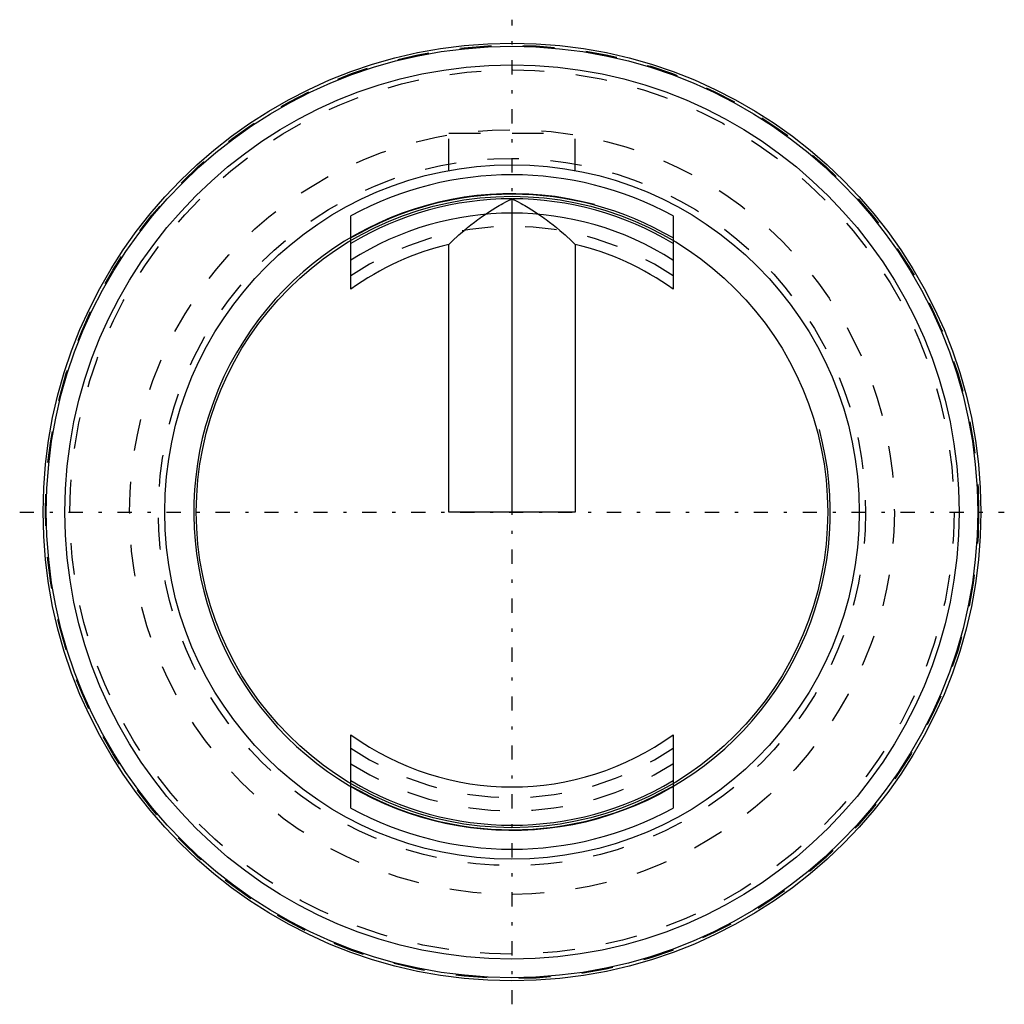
# Model space of a CAD drawing. Extents: x -15.6 to 15.6, y -15.6 to 15.6.
import ezdxf

# ---------------------------------------------------------------- set-up
doc = ezdxf.new("R2010")
doc.units = 0
doc.linetypes.add('CENTER', pattern=[1.5, 0.45, -0.5, 0.05, -0.5])
doc.linetypes.add('DASHED', pattern=[2, 1, -1])
for name, color, linetype in [('AM_0', 7, 'CONTINUOUS'), ('AM_10', 7, 'CONTINUOUS'), ('AM_3', 7, 'DASHED'), ('AM_7', 7, 'CENTER')]:
    doc.layers.add(name, color=color, linetype=linetype)

msp = doc.modelspace()

# ---------------------------------------------------------------- linework, layer by layer
at = {"layer": 'AM_0', "color": 7, "linetype": 'CONTINUOUS'}
for p, q in [((-0.012, 9.92), (0, 9.926)), ((0, 9.926), (0.012, 9.92)), ((0, 0), (0, 9.926)), ((-5.1, 7.059), (-5.1, 9.384)), ((5.1, 9.384), (5.1, 7.059)), ((-2, 0), (-2, 8.476)), ((2, 8.476), (2, 0)), ((2, 0), (-2, 0)), ((-5.1, -9.384), (-5.1, -7.059)), ((5.1, -7.059), (5.1, -9.384)), ((5.098, -7.977), (5.1, -7.975))]:
    msp.add_line(p, q, dxfattribs=at)
for points in [[(-2, 8.476), (-1.948, 8.527), (-1.843, 8.628), (-1.736, 8.726), (-1.683, 8.775), (-1.629, 8.823), (-1.52, 8.917), (-1.411, 9.008), (-1.301, 9.097), (-1.19, 9.184), (-1.078, 9.267), (-1.022, 9.308), (-0.966, 9.348), (-0.854, 9.426), (-0.741, 9.501), (-0.628, 9.574), (-0.515, 9.643), (-0.403, 9.71), (-0.346, 9.742), (-0.29, 9.773), (-0.179, 9.834), (-0.067, 9.892), (-0.012, 9.92)], [(0.012, 9.92), (0.067, 9.892), (0.179, 9.834), (0.29, 9.773), (0.346, 9.742), (0.403, 9.71), (0.515, 9.643), (0.628, 9.574), (0.741, 9.501), (0.854, 9.426), (0.966, 9.348), (1.022, 9.308), (1.078, 9.267), (1.19, 9.184), (1.301, 9.097), (1.411, 9.008), (1.52, 8.917), (1.629, 8.823), (1.683, 8.775), (1.736, 8.726), (1.843, 8.628), (1.948, 8.527), (2, 8.476)]]:
    msp.add_lwpolyline(points, dxfattribs=at)
for radius in [14.85, 14.75, 14.162, 11, 10]:
    msp.add_circle((0, 0), radius, dxfattribs=at)
for radius, start, end in [(10.68, 61.4759, 118.5241), (10.066, 59.5603, 120.4397), (9.92, 90.0683, 120.9387), (9.92, 59.0613, 89.9317), (9.467, 57.4165, 122.598), (8.708, 103.2773, 125.8484), (8.708, 54.1516, 76.7227), (8.708, 234.1516, 305.8484), (9.92, 239.0613, 300.9387), (10.066, 239.5603, 300.4397), (10.68, 241.4759, 298.5241)]:
    msp.add_arc((0, 0), radius, start, end, dxfattribs=at)
at = {"layer": 'AM_10', "color": 7, "linetype": 'CONTINUOUS'}
msp.add_arc((0, 0), 10.08, 75, 15, dxfattribs=at)
at = {"layer": 'AM_3', "color": 6, "linetype": 'DASHED'}
for p, q in [((-2, 10.817), (-2, 12)), ((-2, 12), (2, 12)), ((2, 10.817), (2, 12)), ((5.1, 7.975), (5.098, 7.977))]:
    msp.add_line(p, q, dxfattribs=at)
for radius in [14.78, 14, 12.11, 11.2]:
    msp.add_circle((0, 0), radius, dxfattribs=at)
for radius, start, end in [(9.05, 55.6993, 124.3007), (9.05, 235.6993, 304.3007), (9.467, 237.402, 302.5835)]:
    msp.add_arc((0, 0), radius, start, end, dxfattribs=at)
at = {"layer": 'AM_7', "color": 4, "linetype": 'CENTER'}
for p, q in [((0, -15.592), (0, 15.592)), ((-15.592, 0), (15.592, 0))]:
    msp.add_line(p, q, dxfattribs=at)

doc.saveas('drawing.dxf')
